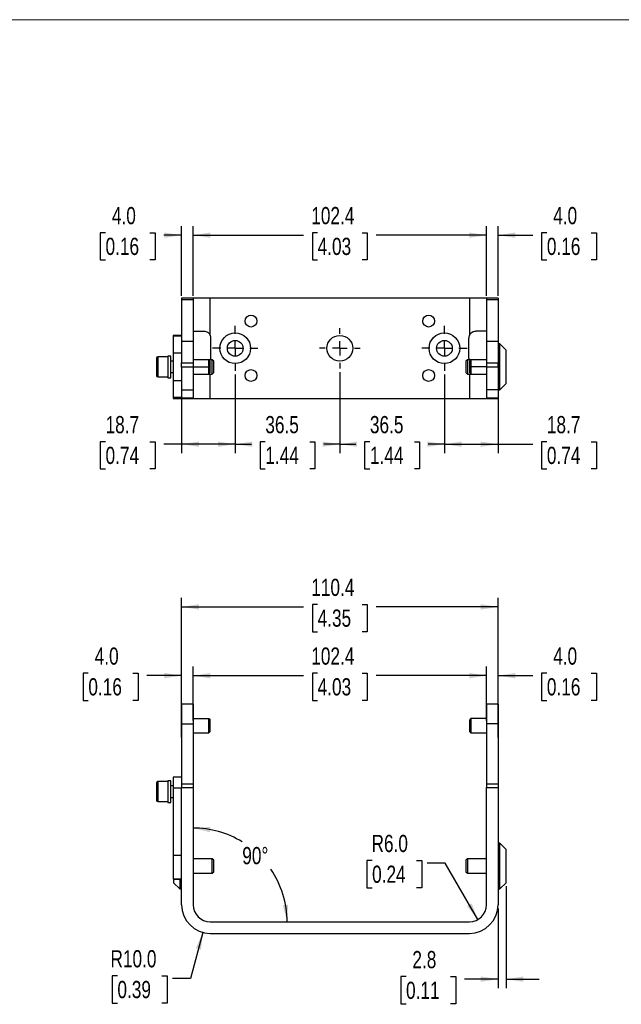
# Model space of a CAD drawing. Header units: millimetres. Extents: x 0 to 864, y 0 to 559.
# Tile 3 of 6: x 281 to 491, y 215 to 559. Entities that reach past the tile are written whole.
import ezdxf

# ---------------------------------------------------------------- set-up
doc = ezdxf.new("R2010")
doc.units = ezdxf.units.MM
doc.linetypes.add('CENTERX2', pattern=[20.32, 12.7, -2.54, 2.54, -2.54])
doc.layers.add('CENTER', color=40, linetype='CENTERX2')
doc.layers.add('DIMENSIONS', color=140, linetype='Continuous', lineweight=25)
doc.styles.add('SLDTEXTSTYLE1', font='TXT', dxfattribs={"width": 0.75})
doc.dimstyles.new('SLDDIMSTYLE0', dxfattribs={"dimtxt": 6, "dimasz": 6, "dimexe": 0, "dimexo": 0.0625, "dimgap": 1.5, "dimtad": 0, "dimtih": 1, "dimtoh": 1, "dimdec": 1, "dimrnd": 1e-09, "dimzin": 12, "dimdsep": 46, "dimtxsty": 'SLDTEXTSTYLE1', "dimsah": 1, "dimcen": 0.09, "dimadec": 0, "dimazin": 3, "dimtfac": 1, "dimtdec": 1, "dimtmove": 0, "dimatfit": 0, "dimfxl": 0, "dimfrac": 2, "dimtolj": 1, "dimtzin": 12, "dimarcsym": 0})
doc.dimstyles.new('SLDDIMSTYLE1', dxfattribs={"dimtxt": 6, "dimasz": 6, "dimexe": 0, "dimexo": 0.0625, "dimgap": 1.5, "dimtad": 0, "dimtih": 1, "dimtoh": 1, "dimdec": 1, "dimrnd": 1e-09, "dimzin": 12, "dimdsep": 46, "dimtxsty": 'SLDTEXTSTYLE1', "dimsah": 1, "dimcen": 0.09, "dimadec": 0, "dimazin": 3, "dimtfac": 1, "dimtdec": 1, "dimtofl": 0, "dimtmove": 0, "dimatfit": 3, "dimfxl": 0, "dimfrac": 2, "dimtolj": 1, "dimtzin": 12, "dimarcsym": 0})
doc.dimstyles.new('SLDDIMSTYLE2', dxfattribs={"dimtxt": 6, "dimasz": 6, "dimexe": 0, "dimexo": 0.0625, "dimgap": 1.5, "dimtad": 0, "dimtih": 1, "dimtoh": 1, "dimdec": 4, "dimzin": 12, "dimdsep": 46, "dimtxsty": 'SLDTEXTSTYLE1', "dimsah": 1, "dimcen": 0.09, "dimadec": 0, "dimazin": 3, "dimtfac": 1, "dimtdec": 0, "dimtofl": 0, "dimtmove": 0, "dimatfit": 3, "dimfxl": 0, "dimfrac": 2, "dimtolj": 1, "dimtzin": 12, "dimarcsym": 0})
doc.dimstyles.new('SLDDIMSTYLE3', dxfattribs={"dimtxt": 6, "dimasz": 6, "dimexe": 0, "dimexo": 0.0625, "dimgap": 1.5, "dimtad": 0, "dimtih": 1, "dimtoh": 1, "dimdec": 1, "dimrnd": 1e-09, "dimzin": 4, "dimdsep": 46, "dimtxsty": 'SLDTEXTSTYLE1', "dimsah": 1, "dimcen": 0.09, "dimadec": 0, "dimazin": 1, "dimtfac": 1, "dimtdec": 1, "dimtmove": 0, "dimatfit": 0, "dimfxl": 0, "dimfrac": 2, "dimtolj": 1, "dimtzin": 12, "dimarcsym": 0})
doc.dimstyles.new('SLDDIMSTYLE4', dxfattribs={"dimtxt": 6, "dimasz": 6, "dimexe": 0, "dimexo": 0.0625, "dimgap": 1.5, "dimtad": 0, "dimtih": 1, "dimtoh": 1, "dimdec": 1, "dimrnd": 1e-09, "dimzin": 4, "dimdsep": 46, "dimtxsty": 'SLDTEXTSTYLE1', "dimsah": 1, "dimcen": 0, "dimadec": 0, "dimazin": 1, "dimtfac": 1, "dimtdec": 1, "dimtofl": 0, "dimtmove": 0, "dimatfit": 3, "dimfxl": 0, "dimfrac": 2, "dimtolj": 1, "dimtzin": 12, "dimarcsym": 0})
doc.dimstyles.new('SLDDIMSTYLE5', dxfattribs={"dimtxt": 6, "dimasz": 6, "dimexe": 0, "dimexo": 0.0625, "dimgap": 1.5, "dimtad": 0, "dimtih": 1, "dimtoh": 1, "dimdec": 1, "dimrnd": 1e-09, "dimzin": 4, "dimdsep": 46, "dimtxsty": 'SLDTEXTSTYLE1', "dimsah": 1, "dimcen": 0, "dimadec": 0, "dimazin": 1, "dimtfac": 1, "dimtdec": 1, "dimtofl": 0, "dimtmove": 1, "dimatfit": 3, "dimfxl": 0, "dimfrac": 2, "dimtolj": 1, "dimtzin": 12, "dimarcsym": 0})

# ---------------------------------------------------------------- blocks, each defined once
blk = doc.blocks.new('_D')
at = {"layer": 'DIMENSIONS'}
for p, q in [((450.81, 256.14), (450.81, 220.54)), ((448.01, 248.44), (448.01, 220.54)), ((415.91, 224.6), (414.08, 224.6)), ((414.08, 224.6), (414.08, 215.07)), ((431.42, 224.6), (433.25, 224.6)), ((433.25, 224.6), (433.25, 215.07)), ((448.01, 223.71), (436.3, 223.71)), ((450.81, 223.71), (462.34, 223.71)), ((414.08, 215.07), (415.91, 215.07)), ((433.25, 215.07), (431.42, 215.07))]:
    blk.add_line(p, q, dxfattribs=at)
for points in [[(448.01, 223.71), (442.01, 224.64), (442.01, 222.79)], [(450.81, 223.71), (456.81, 222.79), (456.81, 224.64)]]:
    blk.add_solid(points, dxfattribs=at)
at = {"layer": 'DIMENSIONS', "char_height": 6, "attachment_point": 1, "style": 'SLDTEXTSTYLE1'}
for s, insert in [('2.8', (418.12, 233.55)), ('0.11', (415.91, 222.81))]:
    blk.add_mtext(s, dxfattribs=dict(at, insert=insert))
blk = doc.blocks.new('_D_1')
at = {"layer": 'DIMENSIONS'}
for p, q in [((341.61, 314.1), (341.61, 332.89)), ((385.05, 330.6), (383.22, 330.6)), ((383.22, 330.6), (383.22, 321.07)), ((400.56, 330.6), (402.39, 330.6)), ((402.39, 330.6), (402.39, 321.07)), ((444.01, 314.1), (444.01, 332.89)), ((341.61, 329.71), (380.18, 329.71)), ((444.01, 329.71), (405.44, 329.71)), ((383.22, 321.07), (385.05, 321.07)), ((402.39, 321.07), (400.56, 321.07))]:
    blk.add_line(p, q, dxfattribs=at)
for points in [[(341.61, 329.71), (347.61, 328.79), (347.61, 330.64)], [(444.01, 329.71), (438.01, 330.64), (438.01, 328.79)]]:
    blk.add_solid(points, dxfattribs=at)
at = {"layer": 'DIMENSIONS', "char_height": 6, "attachment_point": 1, "style": 'SLDTEXTSTYLE1'}
for s, insert in [('102.4', (382.83, 339.55)), ('4.03', (385.05, 328.81))]:
    blk.add_mtext(s, dxfattribs=dict(at, insert=insert))
blk = doc.blocks.new('_D_2')
at = {"layer": 'DIMENSIONS'}
for p, q in [((337.61, 308.13), (337.61, 356.89)), ((385.05, 354.6), (383.22, 354.6)), ((383.22, 354.6), (383.22, 345.07)), ((400.56, 354.6), (402.39, 354.6)), ((402.39, 354.6), (402.39, 345.07)), ((448.01, 308.13), (448.01, 356.89)), ((337.61, 353.71), (380.18, 353.71)), ((448.01, 353.71), (405.44, 353.71)), ((383.22, 345.07), (385.05, 345.07)), ((402.39, 345.07), (400.56, 345.07))]:
    blk.add_line(p, q, dxfattribs=at)
for points in [[(337.61, 353.71), (343.61, 352.79), (343.61, 354.64)], [(448.01, 353.71), (442.01, 354.64), (442.01, 352.79)]]:
    blk.add_solid(points, dxfattribs=at)
at = {"layer": 'DIMENSIONS', "char_height": 6, "attachment_point": 1, "style": 'SLDTEXTSTYLE1'}
for s, insert in [('110.4', (382.83, 363.55)), ('4.35', (385.05, 352.81))]:
    blk.add_mtext(s, dxfattribs=dict(at, insert=insert))
blk = doc.blocks.new('_D_3')
at = {"layer": 'DIMENSIONS'}
for start, end in [(58.4604, 90), (0, 34.1838)]:
    blk.add_arc((341.61, 243.71), 32.79, start, end, dxfattribs=at)
for points in [[(341.61, 276.5), (347.5, 275.04), (347.67, 276.88)], [(374.39, 243.71), (374.77, 249.77), (372.93, 249.61)]]:
    blk.add_solid(points, dxfattribs=at)
at = {"layer": 'DIMENSIONS', "insert": (358.76, 269.87), "char_height": 6, "attachment_point": 1, "style": 'SLDTEXTSTYLE1'}
blk.add_mtext('90°', dxfattribs=at)
blk = doc.blocks.new('_D_4')
at = {"layer": 'DIMENSIONS'}
for p, q in [((444.01, 320.98), (444.01, 332.89)), ((448.01, 320.98), (448.01, 332.89)), ((465.05, 330.6), (463.22, 330.6)), ((463.22, 330.6), (463.22, 321.07)), ((480.56, 330.6), (482.39, 330.6)), ((482.39, 330.6), (482.39, 321.07)), ((444.01, 329.71), (432.47, 329.71)), ((448.01, 329.71), (460.18, 329.71)), ((463.22, 321.07), (465.05, 321.07)), ((482.39, 321.07), (480.56, 321.07))]:
    blk.add_line(p, q, dxfattribs=at)
for points in [[(444.01, 329.71), (438.01, 330.64), (438.01, 328.79)], [(448.01, 329.71), (454.01, 328.79), (454.01, 330.64)]]:
    blk.add_solid(points, dxfattribs=at)
at = {"layer": 'DIMENSIONS', "char_height": 6, "attachment_point": 1, "style": 'SLDTEXTSTYLE1'}
for s, insert in [('4.0', (467.26, 339.55)), ('0.16', (465.05, 328.81))]:
    blk.add_mtext(s, dxfattribs=dict(at, insert=insert))
blk = doc.blocks.new('_D_5')
at = {"layer": 'DIMENSIONS'}
for p, q in [((305.04, 330.6), (303.22, 330.6)), ((303.22, 330.6), (303.22, 321.07)), ((320.56, 330.6), (322.39, 330.6)), ((322.39, 330.6), (322.39, 321.07)), ((337.61, 320.98), (337.61, 332.89)), ((341.61, 320.98), (341.61, 332.89)), ((337.61, 329.71), (325.43, 329.71)), ((341.61, 329.71), (353.14, 329.71)), ((303.22, 321.07), (305.04, 321.07)), ((322.39, 321.07), (320.56, 321.07))]:
    blk.add_line(p, q, dxfattribs=at)
for points in [[(337.61, 329.71), (331.61, 330.64), (331.61, 328.79)], [(341.61, 329.71), (347.61, 328.79), (347.61, 330.64)]]:
    blk.add_solid(points, dxfattribs=at)
at = {"layer": 'DIMENSIONS', "char_height": 6, "attachment_point": 1, "style": 'SLDTEXTSTYLE1'}
for s, insert in [('4.0', (307.26, 339.55)), ('0.16', (305.04, 328.81))]:
    blk.add_mtext(s, dxfattribs=dict(at, insert=insert))
blk = doc.blocks.new('_D_6')
at = {"layer": 'DIMENSIONS'}
for p, q in [((345.02, 240.06), (340.72, 224)), ((315.19, 224.89), (313.37, 224.89)), ((313.37, 224.89), (313.37, 215.36)), ((330.71, 224.89), (332.54, 224.89)), ((332.54, 224.89), (332.54, 215.36)), ((340.72, 224), (334.37, 224)), ((313.37, 215.36), (315.19, 215.36)), ((332.54, 215.36), (330.71, 215.36))]:
    blk.add_line(p, q, dxfattribs=at)
blk.add_solid([(345.02, 240.06), (342.57, 234.5), (344.36, 234.02)], dxfattribs=at)
at = {"layer": 'DIMENSIONS', "char_height": 6, "attachment_point": 1, "style": 'SLDTEXTSTYLE1'}
for s, insert in [('R10.0', (312.76, 233.84)), ('0.39', (315.19, 223.1))]:
    blk.add_mtext(s, dxfattribs=dict(at, insert=insert))
blk = doc.blocks.new('_D_7')
at = {"layer": 'DIMENSIONS'}
for p, q in [((404.07, 265.16), (402.25, 265.16)), ((402.25, 265.16), (402.25, 255.64)), ((419.59, 265.16), (421.42, 265.16)), ((421.42, 265.16), (421.42, 255.64)), ((429.6, 264.28), (423.25, 264.28)), ((441.01, 244.52), (429.6, 264.28)), ((402.25, 255.64), (404.07, 255.64)), ((421.42, 255.64), (419.59, 255.64))]:
    blk.add_line(p, q, dxfattribs=at)
blk.add_solid([(441.01, 244.52), (438.81, 250.18), (437.21, 249.25)], dxfattribs=at)
at = {"layer": 'DIMENSIONS', "char_height": 6, "attachment_point": 1, "style": 'SLDTEXTSTYLE1'}
for s, insert in [('R6.0', (403.86, 274.11)), ('0.24', (404.07, 263.37))]:
    blk.add_mtext(s, dxfattribs=dict(at, insert=insert))
blk = doc.blocks.new('_D_19')
at = {"layer": 'DIMENSIONS'}
for p, q in [((448.01, 445.18), (448.01, 407.36)), ((429.31, 434.88), (429.31, 407.36)), ((429.31, 410.54), (448.01, 410.54)), ((448.01, 410.54), (460.18, 410.54)), ((465.05, 411.42), (463.22, 411.42)), ((463.22, 411.42), (463.22, 401.9)), ((480.56, 411.42), (482.39, 411.42)), ((482.39, 411.42), (482.39, 401.9)), ((463.22, 401.9), (465.05, 401.9)), ((482.39, 401.9), (480.56, 401.9))]:
    blk.add_line(p, q, dxfattribs=at)
for points in [[(429.31, 410.54), (435.31, 409.62), (435.31, 411.46)], [(448.01, 410.54), (442.01, 411.46), (442.01, 409.62)]]:
    blk.add_solid(points, dxfattribs=at)
at = {"layer": 'DIMENSIONS', "char_height": 6, "attachment_point": 1, "style": 'SLDTEXTSTYLE1'}
for s, insert in [('18.7', (465.05, 420.38)), ('0.74', (465.05, 409.63))]:
    blk.add_mtext(s, dxfattribs=dict(at, insert=insert))
blk = doc.blocks.new('_D_20')
at = {"layer": 'DIMENSIONS'}
for p, q in [((392.81, 435.73), (392.81, 407.36)), ((429.31, 434.88), (429.31, 407.36)), ((392.81, 410.54), (398.43, 410.54)), ((403.3, 411.42), (401.47, 411.42)), ((401.47, 411.42), (401.47, 401.9)), ((418.81, 411.42), (420.64, 411.42)), ((420.64, 411.42), (420.64, 401.9)), ((429.31, 410.54), (423.69, 410.54)), ((401.47, 401.9), (403.3, 401.9)), ((420.64, 401.9), (418.81, 401.9))]:
    blk.add_line(p, q, dxfattribs=at)
for points in [[(392.81, 410.54), (398.81, 409.62), (398.81, 411.46)], [(429.31, 410.54), (423.31, 411.46), (423.31, 409.62)]]:
    blk.add_solid(points, dxfattribs=at)
at = {"layer": 'DIMENSIONS', "char_height": 6, "attachment_point": 1, "style": 'SLDTEXTSTYLE1'}
for s, insert in [('36.5', (403.3, 420.38)), ('1.44', (403.3, 409.63))]:
    blk.add_mtext(s, dxfattribs=dict(at, insert=insert))
blk = doc.blocks.new('_D_21')
at = {"layer": 'DIMENSIONS'}
for p, q in [((356.31, 434.88), (356.31, 407.36)), ((392.81, 435.73), (392.81, 407.36)), ((356.31, 410.54), (361.93, 410.54)), ((366.8, 411.42), (364.97, 411.42)), ((364.97, 411.42), (364.97, 401.9)), ((382.31, 411.42), (384.14, 411.42)), ((384.14, 411.42), (384.14, 401.9)), ((392.81, 410.54), (387.19, 410.54)), ((364.97, 401.9), (366.8, 401.9)), ((384.14, 401.9), (382.31, 401.9))]:
    blk.add_line(p, q, dxfattribs=at)
for points in [[(356.31, 410.54), (362.31, 409.62), (362.31, 411.46)], [(392.81, 410.54), (386.81, 411.46), (386.81, 409.62)]]:
    blk.add_solid(points, dxfattribs=at)
at = {"layer": 'DIMENSIONS', "char_height": 6, "attachment_point": 1, "style": 'SLDTEXTSTYLE1'}
for s, insert in [('36.5', (366.8, 420.38)), ('1.44', (366.8, 409.63))]:
    blk.add_mtext(s, dxfattribs=dict(at, insert=insert))
blk = doc.blocks.new('_D_22')
at = {"layer": 'DIMENSIONS'}
for p, q in [((356.31, 434.88), (356.31, 407.36)), ((337.61, 428.3), (337.61, 407.36)), ((311.04, 411.42), (309.22, 411.42)), ((309.22, 411.42), (309.22, 401.9)), ((326.56, 411.42), (328.39, 411.42)), ((328.39, 411.42), (328.39, 401.9)), ((337.61, 410.54), (331.43, 410.54)), ((356.31, 410.54), (337.61, 410.54)), ((309.22, 401.9), (311.04, 401.9)), ((328.39, 401.9), (326.56, 401.9))]:
    blk.add_line(p, q, dxfattribs=at)
for points in [[(337.61, 410.54), (343.61, 409.62), (343.61, 411.46)], [(356.31, 410.54), (350.31, 411.46), (350.31, 409.62)]]:
    blk.add_solid(points, dxfattribs=at)
at = {"layer": 'DIMENSIONS', "char_height": 6, "attachment_point": 1, "style": 'SLDTEXTSTYLE1'}
for s, insert in [('18.7', (311.04, 420.38)), ('0.74', (311.04, 409.63))]:
    blk.add_mtext(s, dxfattribs=dict(at, insert=insert))
blk = doc.blocks.new('_D_23')
at = {"layer": 'DIMENSIONS'}
for p, q in [((341.61, 462.33), (341.61, 486.71)), ((444.01, 462.33), (444.01, 486.71)), ((341.61, 483.54), (380.18, 483.54)), ((385.05, 484.42), (383.22, 484.42)), ((383.22, 484.42), (383.22, 474.9)), ((400.56, 484.42), (402.39, 484.42)), ((402.39, 484.42), (402.39, 474.9)), ((444.01, 483.54), (405.44, 483.54)), ((383.22, 474.9), (385.05, 474.9)), ((402.39, 474.9), (400.56, 474.9))]:
    blk.add_line(p, q, dxfattribs=at)
for points in [[(341.61, 483.54), (347.61, 482.62), (347.61, 484.46)], [(444.01, 483.54), (438.01, 484.46), (438.01, 482.62)]]:
    blk.add_solid(points, dxfattribs=at)
at = {"layer": 'DIMENSIONS', "char_height": 6, "attachment_point": 1, "style": 'SLDTEXTSTYLE1'}
for s, insert in [('102.4', (382.83, 493.38)), ('4.03', (385.05, 482.63))]:
    blk.add_mtext(s, dxfattribs=dict(at, insert=insert))
blk = doc.blocks.new('_D_24')
at = {"layer": 'DIMENSIONS'}
for p, q in [((444.01, 462.33), (444.01, 486.71)), ((448.01, 462.33), (448.01, 486.71)), ((444.01, 483.54), (432.47, 483.54)), ((448.01, 483.54), (460.18, 483.54)), ((465.05, 484.42), (463.22, 484.42)), ((463.22, 484.42), (463.22, 474.9)), ((480.56, 484.42), (482.39, 484.42)), ((482.39, 484.42), (482.39, 474.9)), ((463.22, 474.9), (465.05, 474.9)), ((482.39, 474.9), (480.56, 474.9))]:
    blk.add_line(p, q, dxfattribs=at)
for points in [[(444.01, 483.54), (438.01, 484.46), (438.01, 482.62)], [(448.01, 483.54), (454.01, 482.62), (454.01, 484.46)]]:
    blk.add_solid(points, dxfattribs=at)
at = {"layer": 'DIMENSIONS', "char_height": 6, "attachment_point": 1, "style": 'SLDTEXTSTYLE1'}
for s, insert in [('4.0', (467.26, 493.38)), ('0.16', (465.05, 482.63))]:
    blk.add_mtext(s, dxfattribs=dict(at, insert=insert))
blk = doc.blocks.new('_D_25')
at = {"layer": 'DIMENSIONS'}
for p, q in [((337.61, 462.33), (337.61, 486.71)), ((341.61, 462.33), (341.61, 486.71)), ((311.04, 484.42), (309.22, 484.42)), ((309.22, 484.42), (309.22, 474.9)), ((326.56, 484.42), (328.39, 484.42)), ((328.39, 484.42), (328.39, 474.9)), ((337.61, 483.54), (331.43, 483.54)), ((341.61, 483.54), (353.14, 483.54)), ((309.22, 474.9), (311.04, 474.9)), ((328.39, 474.9), (326.56, 474.9))]:
    blk.add_line(p, q, dxfattribs=at)
for points in [[(337.61, 483.54), (331.61, 484.46), (331.61, 482.62)], [(341.61, 483.54), (347.61, 482.62), (347.61, 484.46)]]:
    blk.add_solid(points, dxfattribs=at)
at = {"layer": 'DIMENSIONS', "char_height": 6, "attachment_point": 1, "style": 'SLDTEXTSTYLE1'}
for s, insert in [('4.0', (313.26, 493.38)), ('0.16', (311.04, 482.63))]:
    blk.add_mtext(s, dxfattribs=dict(at, insert=insert))
blk = doc.blocks.new('SW_CENTERMARKSYMBOL_5')
at = {"layer": 'CENTER', "color": 0}
for p, q in [((0, 5.08), (0, 7.04)), ((-5.08, 0), (-7.04, 0)), ((0, 0), (-2.54, 0)), ((0, 0), (0, 2.54)), ((0, 0), (0, -2.54)), ((0, 0), (2.54, 0)), ((5.08, 0), (7.04, 0)), ((0, -5.08), (0, -7.04))]:
    blk.add_line(p, q, dxfattribs=at)
blk = doc.blocks.new('SW_CENTERMARKSYMBOL_6')
at = {"layer": 'CENTER', "color": 0}
for p, q in [((0, 5.08), (0, 7.89)), ((-5.08, 0), (-7.89, 0)), ((0, 0), (-2.54, 0)), ((0, 0), (0, 2.54)), ((0, 0), (0, -2.54)), ((0, 0), (2.54, 0)), ((5.08, 0), (7.89, 0)), ((0, -5.08), (0, -7.89))]:
    blk.add_line(p, q, dxfattribs=at)
blk = doc.blocks.new('SW_CENTERMARKSYMBOL_7')
at = {"layer": 'CENTER', "color": 0}
for p, q in [((0, 5.08), (0, 7.89)), ((-5.08, 0), (-7.89, 0)), ((0, 0), (-2.54, 0)), ((0, 0), (0, 2.54)), ((0, 0), (0, -2.54)), ((0, 0), (2.54, 0)), ((5.08, 0), (7.89, 0)), ((0, -5.08), (0, -7.89))]:
    blk.add_line(p, q, dxfattribs=at)

msp = doc.modelspace()

# ---------------------------------------------------------------- linework, layer by layer
at = {"color": 7, "linetype": 'Continuous', "lineweight": 18}
msp.add_line((-0.0003, 558.79968), (863.5997, 558.79968), dxfattribs=at)
for p, q in [((341.60627, 461.53901), (337.60627, 461.53901)), ((337.60627, 461.53901), (337.60627, 461.05655)), ((337.60627, 461.05655), (341.60627, 461.05655)), ((337.60627, 461.05655), (337.60627, 446.45489)), ((341.60627, 461.53901), (341.60627, 461.05655)), ((347.60627, 461.53901), (341.60627, 461.53901)), ((341.60627, 461.05655), (341.60627, 446.45489)), ((347.60627, 448.5188), (347.60627, 461.53901)), ((438.00627, 461.53901), (347.60627, 461.53901)), ((438.00627, 461.53901), (438.00627, 448.5188)), ((444.00627, 461.53901), (438.00627, 461.53901)), ((448.00627, 461.53901), (444.00627, 461.53901)), ((444.00627, 461.53901), (444.00627, 461.05655)), ((444.00627, 461.05655), (448.00627, 461.05655)), ((444.00627, 461.05655), (444.00627, 446.45489)), ((448.00627, 461.53901), (448.00627, 461.05655)), ((448.00627, 461.05655), (448.00627, 446.45489)), ((337.60627, 448.53901), (334.60627, 448.53901)), ((334.60627, 448.53901), (334.60627, 448.21751)), ((337.60627, 448.21751), (334.60627, 448.21751)), ((334.60627, 448.21751), (334.60627, 442.39287)), ((341.60627, 450.03901), (345.30627, 450.03901)), ((347.80627, 440.53901), (347.80627, 447.53901)), ((437.80627, 440.53901), (437.80627, 447.53901)), ((444.00627, 450.03901), (440.30627, 450.03901)), ((341.60627, 446.45489), (337.60627, 446.45489)), ((337.60627, 446.45489), (337.60627, 438.93735)), ((341.60627, 446.45489), (341.60627, 438.93735)), ((448.00627, 446.45489), (444.00627, 446.45489)), ((444.00627, 446.45489), (444.00627, 438.93735)), ((448.00627, 446.45489), (448.00627, 438.93735)), ((448.60627, 445.53901), (448.00627, 445.53901)), ((450.80627, 443.33901), (448.60627, 445.53901)), ((448.60627, 429.53901), (448.60627, 445.53901)), ((328.80627, 440.53901), (328.80627, 434.53901)), ((332.80627, 441.03901), (329.30627, 441.03901)), ((329.30627, 441.03901), (329.30627, 434.03901)), ((333.66084, 441.33901), (332.80627, 441.33901)), ((332.80627, 441.33901), (332.80627, 433.73901)), ((333.80627, 433.73901), (333.80627, 441.33614)), ((337.60627, 442.39287), (334.60627, 442.39287)), ((334.60627, 442.39287), (334.60627, 432.68514)), ((450.80627, 431.73901), (450.80627, 443.33901)), ((334.60627, 439.53901), (333.80627, 439.53901)), ((337.60627, 438.93735), (341.60627, 438.93735)), ((337.60627, 437.4933), (337.60627, 438.93735)), ((341.60627, 437.4933), (337.60627, 437.4933)), ((337.60627, 437.4933), (337.60627, 429.57116)), ((347.10627, 440.03901), (341.60627, 440.03901)), ((341.60627, 438.93735), (341.60627, 437.4933)), ((341.60627, 437.53901), (347.10627, 437.53901)), ((341.60627, 437.4933), (341.60627, 429.57116)), ((348.30627, 440.03901), (347.10627, 440.03901)), ((347.60627, 439.53901), (347.10627, 440.03901)), ((347.10627, 437.53901), (347.10627, 440.03901)), ((347.10627, 435.03901), (347.10627, 437.53901)), ((347.10627, 437.53901), (347.60627, 437.53901)), ((347.60627, 437.53901), (347.60627, 439.53901)), ((347.60627, 435.53901), (347.60627, 437.53901)), ((348.80627, 439.53901), (348.30627, 440.03901)), ((348.30627, 440.02531), (348.30627, 440.03901)), ((348.30627, 435.03901), (348.30627, 440.02531)), ((348.80627, 439.52805), (348.80627, 439.53901)), ((348.80627, 435.53901), (348.80627, 439.52805)), ((437.30627, 440.03901), (436.80627, 439.53901)), ((436.80627, 439.53901), (436.80627, 435.54996)), ((438.50627, 440.03901), (437.30627, 440.03901)), ((437.30627, 440.03901), (437.30627, 435.0527)), ((438.50627, 440.03901), (438.00627, 439.53901)), ((438.00627, 439.53901), (438.00627, 437.53901)), ((438.00627, 437.53901), (438.00627, 435.53901)), ((438.50627, 437.53901), (438.00627, 437.53901)), ((444.00627, 440.03901), (438.50627, 440.03901)), ((438.50627, 440.03901), (438.50627, 437.53901)), ((438.50627, 437.53901), (438.50627, 435.03901)), ((444.00627, 437.53901), (438.50627, 437.53901)), ((444.00627, 438.93735), (448.00627, 438.93735)), ((444.00627, 438.93735), (444.00627, 437.4933)), ((448.00627, 437.4933), (444.00627, 437.4933)), ((444.00627, 437.4933), (444.00627, 429.57116)), ((448.00627, 437.4933), (448.00627, 438.93735)), ((448.00627, 437.4933), (448.00627, 429.57116)), ((329.30627, 434.03901), (332.80627, 434.03901)), ((332.80627, 433.73901), (333.80627, 433.73901)), ((333.80627, 435.53901), (334.60627, 435.53901)), ((341.60627, 435.03901), (347.10627, 435.03901)), ((347.10627, 435.03901), (347.60627, 435.53901)), ((347.10627, 435.03901), (348.30627, 435.03901)), ((347.60627, 426.53901), (347.60627, 435.03901)), ((348.30627, 435.03901), (348.80627, 435.53901)), ((436.80627, 435.54996), (436.80627, 435.53901)), ((436.80627, 435.53901), (437.30627, 435.03901)), ((437.30627, 435.0527), (437.30627, 435.03901)), ((437.30627, 435.03901), (438.50627, 435.03901)), ((438.00627, 435.53901), (438.50627, 435.03901)), ((438.00627, 435.03901), (438.00627, 426.53901)), ((438.50627, 435.03901), (444.00627, 435.03901)), ((337.60627, 432.68514), (334.60627, 432.68514)), ((334.60627, 432.68514), (334.60627, 426.8605)), ((448.60627, 429.53901), (450.80627, 431.73901)), ((337.60627, 426.8605), (334.60627, 426.8605)), ((334.60627, 426.8605), (334.60627, 426.53901)), ((334.60627, 426.53901), (337.60627, 426.53901)), ((337.60627, 429.57116), (341.60627, 429.57116)), ((337.60627, 429.57116), (337.60627, 426.61686)), ((341.60627, 426.61686), (337.60627, 426.61686)), ((337.60627, 426.61686), (337.60627, 426.53901)), ((337.60627, 426.53901), (341.60627, 426.53901)), ((341.60627, 429.57116), (341.60627, 426.61686)), ((341.60627, 426.61686), (341.60627, 426.53901)), ((341.60627, 426.53901), (347.60627, 426.53901)), ((347.60627, 426.53901), (438.00627, 426.53901)), ((438.00627, 426.53901), (444.00627, 426.53901)), ((448.00627, 429.57116), (444.00627, 429.57116)), ((444.00627, 429.57116), (444.00627, 426.61686)), ((448.00627, 426.61686), (444.00627, 426.61686)), ((444.00627, 426.61686), (444.00627, 426.53901)), ((444.00627, 426.53901), (448.00627, 426.53901)), ((448.00627, 429.57116), (448.00627, 426.61686)), ((448.00627, 429.53901), (448.60627, 429.53901)), ((448.00627, 426.61686), (448.00627, 426.53901)), ((341.60627, 319.71453), (337.60627, 319.71453)), ((337.60627, 319.71453), (337.60627, 312.82791)), ((341.60627, 319.71453), (341.60627, 312.82791)), ((448.00627, 319.71453), (444.00627, 319.71453)), ((444.00627, 319.71453), (444.00627, 312.82791)), ((448.00627, 319.71453), (448.00627, 312.82791)), ((341.60627, 314.71453), (347.10627, 314.71453)), ((347.10627, 309.71453), (347.10627, 314.71453)), ((347.10627, 314.71453), (347.60627, 314.21453)), ((347.60627, 310.21453), (347.60627, 314.21453)), ((438.50627, 314.71453), (438.00627, 314.21453)), ((438.00627, 314.21453), (438.00627, 310.21453)), ((438.50627, 314.71453), (438.50627, 309.71453)), ((444.00627, 314.71453), (438.50627, 314.71453)), ((337.60627, 312.82791), (341.60627, 312.82791)), ((337.60627, 312.82791), (337.60627, 291.80702)), ((341.60627, 312.82791), (341.60627, 291.80702)), ((341.60627, 309.71453), (347.10627, 309.71453)), ((347.10627, 309.71453), (347.60627, 310.21453)), ((438.00627, 310.21453), (438.50627, 309.71453)), ((438.50627, 309.71453), (444.00627, 309.71453)), ((448.00627, 312.82791), (444.00627, 312.82791)), ((444.00627, 312.82791), (444.00627, 291.80702)), ((448.00627, 312.82791), (448.00627, 291.80702)), ((332.80627, 292.71453), (329.30627, 292.71453)), ((329.30627, 292.71453), (329.30627, 289.21453)), ((333.80627, 293.01453), (332.80627, 293.01453)), ((332.80627, 293.01453), (332.80627, 285.41453)), ((333.80627, 285.41453), (333.80627, 293.01453)), ((337.60627, 294.21453), (334.60627, 294.21453)), ((334.60627, 294.21453), (334.60627, 290.41453)), ((328.80627, 292.21453), (328.80627, 289.21453)), ((329.30627, 289.21453), (329.30627, 285.71453)), ((334.60627, 291.21453), (333.80627, 291.21453)), ((337.60627, 290.41453), (334.60627, 290.41453)), ((334.60627, 290.41453), (334.60627, 266.85453)), ((341.60627, 291.80702), (337.60627, 291.80702)), ((337.60627, 291.80702), (337.60627, 290.69364)), ((337.60627, 290.69364), (341.60627, 290.69364)), ((337.60627, 249.71453), (337.60627, 290.69364)), ((341.60627, 291.80702), (341.60627, 290.69364)), ((341.60627, 290.69364), (341.60627, 249.71453)), ((448.00627, 291.80702), (444.00627, 291.80702)), ((444.00627, 291.80702), (444.00627, 290.69364)), ((444.00627, 290.69364), (448.00627, 290.69364)), ((444.00627, 249.71453), (444.00627, 290.69364)), ((448.00627, 291.80702), (448.00627, 290.69364)), ((448.00627, 290.69364), (448.00627, 249.71453)), ((329.30627, 285.71453), (332.80627, 285.71453)), ((332.80627, 285.41453), (333.80627, 285.41453)), ((333.80627, 287.21453), (334.60627, 287.21453)), ((448.60627, 271.21453), (448.00627, 271.21453)), ((450.80627, 269.01453), (448.60627, 271.21453)), ((448.60627, 264.05076), (448.60627, 271.21453)), ((450.80627, 263.82079), (450.80627, 269.01453)), ((337.60627, 266.85453), (334.60627, 266.85453)), ((334.60627, 266.85453), (334.60627, 258.65453)), ((348.30627, 265.71453), (341.60627, 265.71453)), ((345.80627, 265.70083), (341.60627, 265.70083)), ((348.80627, 265.21453), (348.30627, 265.71453)), ((348.30627, 260.71453), (348.30627, 265.71453)), ((348.80627, 261.21453), (348.80627, 265.21453)), ((437.30627, 265.71453), (436.80627, 265.21453)), ((436.80627, 265.21453), (436.80627, 263.42359)), ((444.00627, 265.71453), (437.30627, 265.71453)), ((437.30627, 265.71453), (437.30627, 263.47585)), ((436.80627, 263.42359), (436.80627, 261.21453)), ((437.30627, 263.47585), (437.30627, 260.71453)), ((448.60627, 255.21453), (448.60627, 264.05076)), ((450.80627, 257.41453), (450.80627, 263.82079)), ((334.60627, 258.65453), (337.60627, 258.65453)), ((334.60627, 258.65453), (334.60627, 258.62431)), ((337.60627, 258.62431), (334.60627, 258.62431)), ((334.60627, 258.62431), (334.60627, 258.58026)), ((334.60627, 258.58026), (337.60627, 258.58026)), ((334.80627, 258.58026), (334.80627, 257.41453)), ((337.00627, 258.58026), (337.00627, 255.21453)), ((341.60627, 260.71453), (348.30627, 260.71453)), ((348.30627, 260.71453), (348.80627, 261.21453)), ((436.80627, 261.21453), (437.30627, 260.71453)), ((437.30627, 260.71453), (444.00627, 260.71453)), ((334.80627, 257.41453), (337.00627, 255.21453)), ((337.00627, 255.21453), (337.60627, 255.21453)), ((448.00627, 255.21453), (448.60627, 255.21453)), ((448.60627, 255.21453), (450.80627, 257.41453)), ((347.60627, 243.71453), (438.00627, 243.71453)), ((347.60627, 239.71453), (438.00627, 239.71453))]:
    msp.add_line(p, q)
for centre, radius in [((361.80627, 453.53901), 2.075), ((423.80627, 453.53901), 2.075), ((356.30627, 444.03901), 5.35), ((392.80627, 444.03901), 4.5), ((429.30627, 444.03901), 5.35), ((356.30627, 444.03901), 2.75), ((429.30627, 444.03901), 2.75), ((361.80627, 434.53901), 2.075), ((423.80627, 434.53901), 2.075)]:
    msp.add_circle(centre, radius)
for centre, radius, start, end in [((345.30627, 447.53901), 2.5, 0, 23.0739181), ((440.30627, 447.53901), 2.5, 156.9260819, 180), ((329.30627, 440.53901), 0.5, 90, 180), ((345.30627, 440.53901), 2.5, 348.463041, 0), ((440.30627, 440.53901), 2.5, 180, 191.536959), ((329.30627, 434.53901), 0.5, 180, 270), ((329.30627, 292.21453), 0.5, 90, 180), ((329.30627, 286.21453), 0.5, 180, 270), ((347.60627, 249.71453), 10, 180, 270), ((347.60627, 249.71453), 6, 180, 270), ((438.00627, 249.71453), 6, 270, 0), ((438.00627, 249.71453), 10, 270, 0)]:
    msp.add_arc(centre, radius, start, end)
msp.add_ellipse((333.09916, 437.53901), major_axis=(2.87875, 2.87875), ratio=0.861655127, start_param=0.672402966, end_param=0.71122167)
for points in [[(345.30627, 450.03901), (345.53728, 450.03901), (345.76893, 450.00757), (346.23124, 449.87403), (346.45445, 449.77329), (346.76419, 449.57359), (346.86419, 449.49811), (347.04961, 449.33511), (347.13591, 449.24713), (347.37539, 448.96375), (347.50819, 448.74904), (347.60627, 448.5188)], [(438.00627, 448.5188), (438.10434, 448.74903), (438.23382, 448.95916), (438.55432, 449.33972), (438.74116, 449.5039), (439.05054, 449.70424), (439.15969, 449.76389), (439.38086, 449.8646), (439.49368, 449.90628), (439.83804, 450.00638), (440.07515, 450.03901), (440.30627, 450.03901)]]:
    msp.add_open_spline(points, degree=3, knots=[0, 0, 0, 0, 0.25, 0.25, 0.5, 0.5, 0.625, 0.625, 0.75, 0.75, 1, 1, 1, 1])
msp.add_open_spline([(328.80627, 289.21453), (328.80627, 287.55878), (328.80627, 286.21453), (328.80627, 286.21453)], degree=3)

# ---------------------------------------------------------------- block references
at = {"layer": 'CENTER'}
for name, p in [('SW_CENTERMARKSYMBOL_6', (356.30627, 444.03901)), ('SW_CENTERMARKSYMBOL_5', (392.80627, 444.03901)), ('SW_CENTERMARKSYMBOL_7', (429.30627, 444.03901))]:
    msp.add_blockref(name, p, dxfattribs=at)

# ---------------------------------------------------------------- dimensions: what is measured, and where the dimension line sits
at = {"layer": 'DIMENSIONS'}
for base, p1, p2, dimstyle, picture, middle in [((337.60627, 483.53901), (341.60627, 461.05655), (337.60627, 461.05655), 'SLDDIMSTYLE3', '_D_25', (318.80298, 483.53901)), ((444.00627, 483.53901), (341.60627, 461.05655), (444.00627, 461.05655), 'SLDDIMSTYLE1', '_D_23', (392.80627, 483.53901)), ((448.00627, 483.53901), (444.00627, 461.05655), (448.00627, 461.05655), 'SLDDIMSTYLE3', '_D_24', (472.80627, 483.53901)), ((448.00627, 410.53901), (429.30627, 436.14901), (448.00627, 446.45489), 'SLDDIMSTYLE1', '_D_19', (472.80627, 410.53901)), ((392.80627, 410.53901), (356.30627, 436.14901), (392.80627, 436.99901), 'SLDDIMSTYLE1', '_D_21', (374.55627, 410.53901)), ((429.30627, 410.53901), (392.80627, 436.99901), (429.30627, 436.14901), 'SLDDIMSTYLE1', '_D_20', (411.05627, 410.53901)), ((337.60627, 410.53901), (356.30627, 436.14901), (337.60627, 429.57116), 'SLDDIMSTYLE1', '_D_22', (318.80298, 410.53901)), ((444.00627, 329.71453), (341.60627, 312.82791), (444.00627, 312.82791), 'SLDDIMSTYLE1', '_D_1', (392.80627, 329.71453)), ((448.00627, 223.71453), (450.80627, 257.41453), (448.00627, 249.71453), 'SLDDIMSTYLE0', '_D', (423.66501, 223.71453))]:
    dim = msp.add_linear_dim(base=base, p1=p1, p2=p2, dimstyle=dimstyle, dxfattribs=at)
    dim.commit()
    dim.dimension.update_dxf_attribs({"geometry": picture, "text_midpoint": middle, "dimtype": 160})
for base, p1, p2, dimstyle, picture, middle in [((448.00627, 353.71453), (337.60627, 306.86453), (448.00627, 306.86453), 'SLDDIMSTYLE1', '_D_2', (392.80627, 353.71453)), ((337.60627, 329.71453), (341.60627, 319.71453), (337.60627, 319.71453), 'SLDDIMSTYLE3', '_D_5', (312.80298, 329.71453)), ((448.00627, 329.71453), (444.00627, 319.71453), (448.00627, 319.71453), 'SLDDIMSTYLE3', '_D_4', (472.80627, 329.71453))]:
    dim = msp.add_linear_dim(base=base, p1=p1, p2=p2, angle=0, dimstyle=dimstyle, dxfattribs=at)
    dim.commit()
    dim.dimension.update_dxf_attribs({"geometry": picture, "text_midpoint": middle, "dimtype": 160})
dim = msp.add_angular_dim_2l(base=(372.94481, 253.35067), line1=((438.00627, 243.71453), (347.60627, 243.71453)), line2=((341.60627, 249.71453), (341.60627, 290.69364)), dimstyle='SLDDIMSTYLE2', dxfattribs=at)
dim.commit()
dim.dimension.update_dxf_attribs({"geometry": '_D_3', "text_midpoint": (364.78987, 266.89814), "dimtype": 162})
for center, mpoint, dimstyle, picture, middle in [((438.00627, 249.71453), (441.00627, 244.51838), 'SLDDIMSTYLE5', '_D_7', (411.83317, 264.27849)), ((347.60627, 249.71453), (345.01808, 240.05527), 'SLDDIMSTYLE4', '_D_6', (322.95212, 224.00232))]:
    dim = msp.add_radius_dim(center=center, mpoint=mpoint, dimstyle=dimstyle, dxfattribs=at)
    dim.commit()
    dim.dimension.update_dxf_attribs({"geometry": picture, "text_midpoint": middle, "dimtype": 164})

doc.saveas('drawing.dxf')
